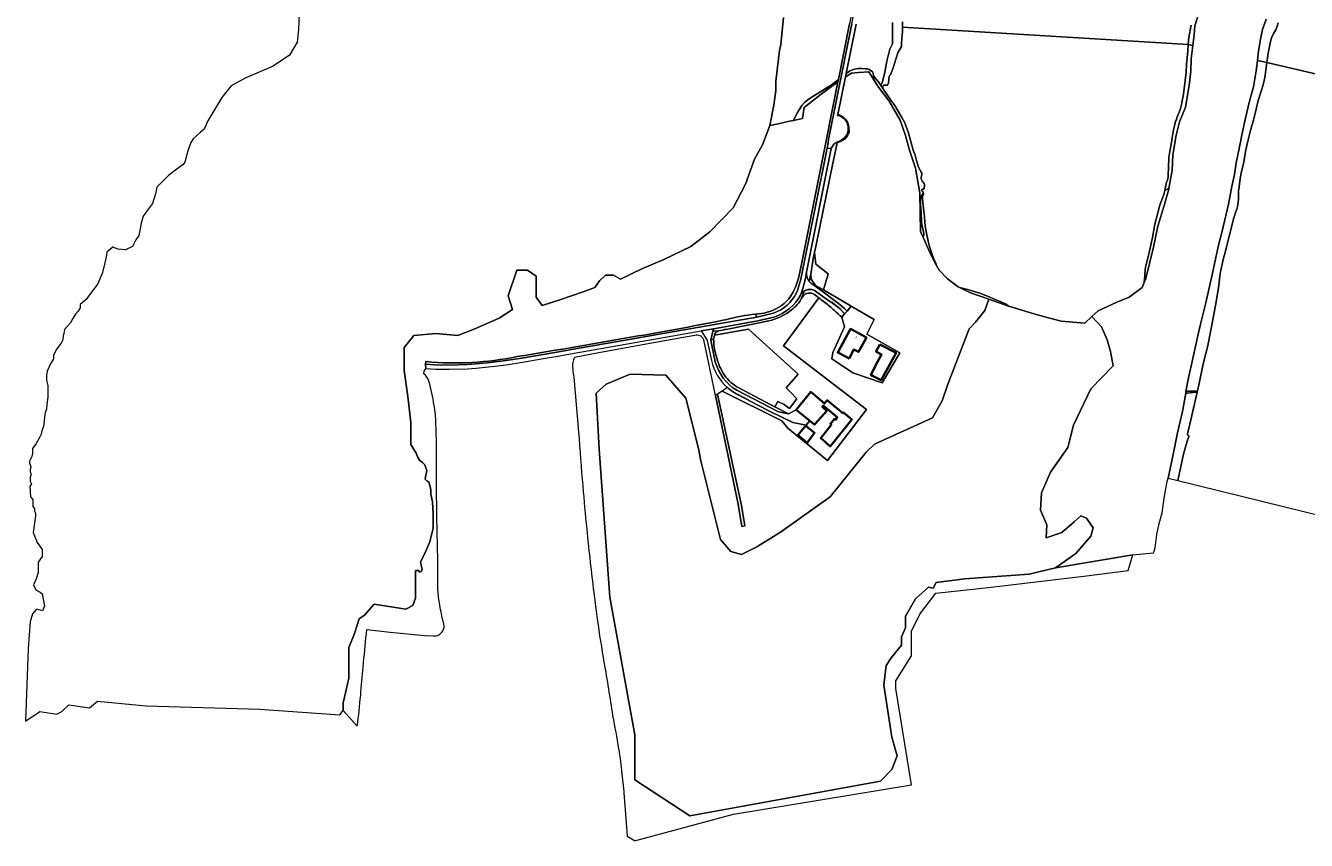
# Model space of a CAD drawing. Extents: x 197309 to 200393, y 360256 to 364259.
# Tile 2 of 39: x 197309 to 198354, y 361595 to 362260. Entities that reach past the tile are written whole.
import ezdxf
from ezdxf.enums import TextEntityAlignment as Align

# ---------------------------------------------------------------- set-up
doc = ezdxf.new("R2010")
doc.units = 0
for name, color, linetype, lineweight in [('B-SB-GR-BOS_GEMENGD-GV', 252, 'Continuous', 13), ('B-SB-GR-BOS_LOOF-GV', 252, 'Continuous', 13), ('B-SB-GR-BOUWLAND-GV', 252, 'Continuous', 13), ('B-SB-GR-GRAS-GV', 252, 'Continuous', 13), ('B-SB-GR-GROENVOORZIENING-GV', 252, 'Continuous', 18), ('B-SB-GW-TALUD_KRUIN-G', 252, 'Continuous', 18), ('B-SB-IE-TERREINAFSCHEIDING_KUNSTMATIG_MUUR-GV', 252, 'Continuous', 18), ('B-SB-OG-BEBOUWING-G', 10, 'Continuous', 35), ('B-SB-OG-BEBOUWING_HUISNUMMER-T18', 10, 'Continuous', 18), ('B-SB-OG-TERREIN_ERF-GV', 252, 'Continuous', 18), ('B-SB-OG-TERREIN_ONBEGROEID-GV', 252, 'Continuous', 18), ('B-SB-OG-TOPOGRAFIE-T18', 252, 'Continuous', 18), ('B-SB-OG-WATER-GV', 252, 'Continuous', 18), ('B-SB-OG-WATER_SLOOT-GV', 252, 'Continuous', 18), ('B-SB-OG-WEG-GV', 252, 'Continuous', 18), ('B-SB-VH-ONVERHARD-GV', 252, 'Continuous', 18), ('B-SB-VH-VERHARDING_GESLOTEN-GV', 252, 'Continuous', 18), ('B-SB-VH-VERHARDING_HALFVERHARDING-GV', 252, 'Continuous', 18), ('B-SB-VH-VERHARDING_OPEN-GV', 252, 'Continuous', 18)]:
    doc.layers.add(name, color=color, linetype=linetype, lineweight=lineweight)
doc.styles.add('NLCS-ISO-M1000-T18', font='NLCS-ISO.ttf', dxfattribs={"height": 1.8})

msp = doc.modelspace()

# ---------------------------------------------------------------- linework, layer by layer
at = {"layer": 'B-SB-GR-BOS_GEMENGD-GV', "flags": 128}
msp.add_lwpolyline([(198265.673, 362269.096), (198262.762, 362259.571), (198262.365, 362252.295), (198261.264, 362243.698), (198259.861, 362232.748), (198259.587, 362222.794), (198258.132, 362210.887), (198255.089, 362193.293), (198250.327, 362181.519), (198247.548, 362170.538), (198244.903, 362154.399), (198244.241, 362141.566), (198241.616, 362127.26), (198241.485, 362126.545), (198237.701, 362113.034), (198232.567, 362096.279), (198229.16, 362079.257), (198222.81, 362053.725), (198221.474, 362050.321), (198219.876, 362046.247), (198209.292, 362038.31), (198199.238, 362034.341), (198183.892, 362027.197), (198178.921, 362022.59), (198186.803, 362014.1), (198191.168, 362003.649), (198194.079, 361994.124), (198196.195, 361982.482), (198177.996, 361963.666), (198163.786, 361933.89), (198159.123, 361915.668), (198145.136, 361895.669), (198137.809, 361878.781), (198136.921, 361864.559), (198142.027, 361852.782), (198141.583, 361842.116), (198154.239, 361846.338), (198164.273, 361855.199), (198169.861, 361860.037), (198174.555, 361858.259), (198179.884, 361850.387), (198178.108, 361843.53), (198165.674, 361829.308), (198149.054, 361817.626), (198212.144, 361828.259), (198229.201, 361829.839), (198229.362, 361830.367), (198229.932, 361832.23), (198230.422, 361833.832), (198231.716, 361844.86), (198233.563, 361853.794), (198236.122, 361862.609), (198237.666, 361874.565), (198240.186, 361887.941), (198241.01, 361890.803), (198245.202, 361910.039), (198248.614, 361927.697), (198252.829, 361945.03), (198255.333, 361960.077), (198255.573, 361961.517), (198257.73, 361972.581), (198261.137, 361988.498), (198263.68, 361999.595), (198264.9, 362005.798), (198267.276, 362016.492), (198271.721, 362033.795), (198277.193, 362058.076), (198280.033, 362070.75), (198282.466, 362081.956), (198284.843, 362091.036), (198290.271, 362114.212), (198292.887, 362128.547), (198295.241, 362138.485), (198296.39, 362147.951), (198300.245, 362166.297), (198301.196, 362170.652), (198304.203, 362184.314), (198307.24, 362198.231), (198308.783, 362203.162), (198310.585, 362209.934), (198312.66, 362222.95), (198313.749, 362231.163), (198313.788, 362231.456), (198314.512, 362237.197), (198315.403, 362244.036), (198316.416, 362248.859), (198317.933, 362256.633), (198320.859, 362265.162)], dxfattribs=at)
msp.add_lwpolyline([(197952.71, 362074.717), (197951.69, 362070.022), (197950.726, 362064.16), (197949.684, 362057.168), (197950.062, 362052.937), (197953.508, 362047.999), (197959.926, 362044.268), (197963.733, 362057.324), (197953.684, 362065.314)], close=True, dxfattribs=at)
at = {"layer": 'B-SB-GR-BOS_LOOF-GV', "flags": 128}
msp.add_lwpolyline([(197873.558, 361959.298), (197871.885, 361958.179), (197890.42, 361869.46), (197893.421, 361851.398), (197895.953, 361851.858), (197893.115, 361868.472)], close=True, dxfattribs=at)
at = {"layer": 'B-SB-GR-BOUWLAND-GV', "flags": 128}
for points in [[(197797.062, 361635.24), (197797.174, 361634.178), (197798.983, 361609.528), (197799.895, 361598.659), (197805.763, 361595.331), (197806.933, 361595.356), (197886.601, 361616.754), (198031.795, 361640.77), (198018.958, 361719.284), (198018.958, 361725.506), (198031.836, 361745.95), (198031.836, 361766.084), (198038.514, 361779.862), (198051.614, 361796.972), (198096.686, 361801.861), (198174.395, 361811.194), (198208.366, 361815.416), (198212.144, 361828.259), (198149.054, 361817.626), (198127.612, 361812.42), (198075.214, 361808.61), (198051.869, 361805.68), (198049.429, 361801.088), (198045.7, 361801.959), (198035.144, 361792.375), (198026.848, 361778.276), (198026.848, 361768.721), (198023.549, 361761.388), (198023.549, 361754.658), (198015.076, 361744.293), (198010.989, 361737.897), (198009.071, 361721.837), (198015.814, 361679.45), (198019.951, 361664.284), (198015.814, 361653.144), (198006.352, 361643.674), (197850.932, 361615.286), (197806.297, 361644.84), (197806.297, 361681.419), (197785.899, 361793.706), (197777.097, 361914.288), (197774.766, 361960.175), (197782.815, 361967.505), (197802.353, 361975.563), (197831.47, 361974.706), (197847.676, 361956.064), (197858.07, 361914.917), (197860.013, 361904.806), (197875.943, 361840.642), (197884.491, 361830.92), (197893.006, 361828.639), (197905.516, 361834.763), (197924.988, 361846.592), (197965.31, 361875.64), (197994.847, 361911.838), (198001.462, 361918.453), (198048.769, 361939.911), (198056.872, 361953.794), (198061.125, 361966.488), (198078.852, 362012.513), (198084.012, 362017.937), (198091.42, 362027.462), (198094.751, 362036.659), (198079.934, 362041.818), (198074.098, 362044.66), (198070.846, 362046.243), (198069.881, 362046.713), (198061.149, 362053.328), (198054.27, 362060.339), (198052.235, 362064.267), (198046.729, 362074.891), (198040.895, 362087.992), (198039.189, 362091.825), (198038.673, 362123.197), (198035.088, 362143.683), (198030.193, 362158.235), (198026.886, 362170.274), (198022.388, 362182.709), (198013.656, 362198.32), (198004.793, 362209.564), (198001.074, 362215.552), (197996.987, 362222.132), (197988.551, 362221.624), (197982.832, 362221.206), (197977.899, 362218.035), (197971.717, 362187.433), (197972.902, 362187.216), (197976.011, 362185.524), (197978.251, 362183.398), (197979.929, 362180.471), (197980.726, 362177.313), (197980.825, 362172.999), (197979.563, 362170.049), (197977.257, 362167.311), (197974.467, 362165.536), (197971.071, 362164.171), (197967.189, 362145.045), (197959.765, 362109.166), (197953.807, 362079.765), (197952.71, 362074.717), (197953.684, 362065.314), (197963.733, 362057.324), (197959.926, 362044.268), (197981.064, 362031.979), (197982.588, 362031.084), (198001.301, 362020.095), (197995.244, 362008.147), (198022.231, 361993.066), (198007.944, 361968.459), (197983.867, 361976.661), (197966.669, 361988.039), (197967.727, 361993.33), (197977.252, 362014.232), (197974.885, 362022.203)], [(197956.068, 362037.888), (197927.51, 361998.622), (197994.979, 361946.764), (197963.332, 361905.134), (197947.184, 361918.134), (197930.912, 361931.469), (197926.106, 361937.546), (197877.346, 361961.832), (197873.558, 361959.298), (197893.115, 361868.472), (197895.953, 361851.858), (197893.421, 361851.398), (197890.42, 361869.46), (197871.885, 361958.179), (197866.458, 361984.158), (197862.458, 362003.656)], [(197855.111, 362007.1), (197824.462, 362001.738), (197776.848, 361993.034), (197756.898, 361989.14)], [(197756.334, 361973.239), (197758.332, 361950.86), (197760.29, 361928.478)], [(197763.715, 361884.475), (197763.726, 361884.351)], [(197780.348, 361744.401), (197780.984, 361740.699)], [(197795.563, 361649.515), (197797.062, 361635.24)]]:
    msp.add_lwpolyline(points, dxfattribs=at)
at = {"layer": 'B-SB-GR-BOUWLAND-GV'}
for points in [[(197960.842, 362034.354, -0.0250529), (197956.068, 362037.888)], [(197968.851, 362027.565, 0.00659994), (197960.842, 362034.354)], [(197974.885, 362022.203, 0.00506156), (197968.851, 362027.565)], [(197862.458, 362003.656, 0.36656976), (197855.111, 362007.1)], [(197755.577, 361985.156, 0.05982836), (197755.487, 361979.305)], [(197756.898, 361989.14, 0.04964872), (197755.577, 361985.156)], [(197755.487, 361979.305, 0.02038592), (197756.334, 361973.239)], [(197760.29, 361928.478, 0.00347192), (197763.715, 361884.475)], [(197763.726, 361884.351, 0.00321879), (197766.894, 361849.42)], [(197766.894, 361849.42, 0.00109042), (197768.059, 361837.705)], [(197768.059, 361837.705, 0.00450854), (197773.808, 361788.581)], [(197773.808, 361788.581, 0.00199805), (197774.899, 361780.215)], [(197774.899, 361780.215, 0.0086237), (197780.348, 361744.401)], [(197780.984, 361740.699, -0.00555972), (197788.077, 361697.151)], [(197788.077, 361697.151, -0.00788659), (197792.801, 361670.022)], [(197792.801, 361670.022, -0.0264042), (197795.563, 361649.515)]]:
    msp.add_lwpolyline(points, format="xyb", dxfattribs=at)
at = {"layer": 'B-SB-GR-GRAS-GV', "flags": 128}
for points in [[(197941.768, 362063.965), (197961.913, 362164.554), (197971.772, 362213.957), (197962.149, 362207.033), (197959.417, 362205.066), (197944.305, 362193.066), (197942.748, 362184.032), (197935.485, 362182.485), (197932.397, 362181.827), (197923.009, 362179.778), (197916.153, 362178.282), (197910.369, 362162.498), (197903.631, 362150.94), (197896.31, 362130.552), (197886.389, 362111.296), (197867.346, 362091.689), (197851.749, 362079.583), (197829.787, 362069.071), (197811.963, 362061.426), (197794.469, 362053.052), (197788.728, 362056.329), (197782.117, 362056.329), (197777.285, 362051.819), (197773.523, 362046.382), (197763.901, 362042.631), (197745.122, 362036.26), (197730.481, 362031.481), (197725.589, 362038.462), (197725.589, 362055.51), (197718.594, 362060.381), (197710.07, 362060.381), (197702.79, 362039.445), (197706.527, 362028.298), (197695.547, 362021.287), (197675.735, 362012.687), (197661.909, 362006.992), (197643.877, 362008.676), (197625.885, 362007.089), (197617.985, 361997.436), (197617.985, 361978.641), (197621.188, 361957.414), (197623.535, 361936.076), (197623.535, 361918.277), (197627.917, 361911.178), (197629.238, 361907.661), (197630.746, 361905.042), (197632.968, 361903.533), (197634.953, 361901.708), (197635.826, 361899.168), (197636.62, 361896.945), (197636.143, 361894.326), (197635.35, 361891.786), (197635.112, 361890.04), (197636.461, 361888.452), (197638.128, 361887.42), (197638.683, 361885.753), (197639.795, 361881.15), (197639.874, 361877.737), (197641.144, 361871.545), (197641.675, 361861.352), (197641.675, 361849.884), (197639.136, 361838.7), (197634.264, 361828.319), (197631.49, 361822.579), (197632.78, 361816.336), (197632.093, 361814.879), (197630.678, 361814.11), (197629.711, 361815.398), (197627.206, 361815.398), (197627.206, 361792.906), (197625.113, 361786.899), (197619.536, 361783.838), (197593.648, 361787.991), (197585.827, 361779.072), (197581.462, 361775.977), (197577.642, 361764.145), (197573.028, 361752.6), (197573.028, 361727.733), (197570.164, 361715.634), (197568.256, 361707.51), (197568.256, 361701.139), (197579.844, 361688.464)], [(197938.365, 361955.602), (197933.682, 361960.364), (197929.647, 361964.465), (197939.352, 361975.693), (197898.912, 362012.173), (197871.113, 362007.498)], [(197634.032, 361975.99), (197634.423, 361978.082), (197635.882, 361980.211), (197635.495, 361983.821), (197635.867, 361985.809)], [(197890.986, 361964.355), (197917.034, 361950.473), (197920.351, 361948.836), (197922.871, 361953.243), (197927.831, 361950.732), (197932.292, 361947.505), (197938.365, 361955.602)], [(197645.438, 361824.011), (197645.174, 361835.401), (197644.972, 361846.789)], [(197650.505, 361771.622), (197648.864, 361778.411)], [(197587.635, 361767.406), (197606.539, 361765.102), (197634.777, 361762.34), (197641.722, 361762.093)], [(197584.668, 361736.714), (197584.997, 361740.427)]]:
    msp.add_lwpolyline(points, dxfattribs=at)
at = {"layer": 'B-SB-GR-GRAS-GV'}
for points in [[(197936.042, 362044.248, 0.06573863), (197941.768, 362063.965)], [(197934.286, 362040.811, 0.03255037), (197936.042, 362044.248)], [(197925.224, 362031.28, 0.11193268), (197934.286, 362040.811)], [(197881.22, 362020.146, -0.0391839), (197904.565, 362024.51)], [(197904.565, 362024.51, 0.11873426), (197922.765, 362029.762)], [(197922.765, 362029.762, 0.01786396), (197925.224, 362031.28)], [(197808.942, 362006.746, 0.00739062), (197881.22, 362020.146)], [(197710.319, 361989.88, 0.00254492), (197808.942, 362006.746)], [(197871.113, 362007.498, 0.10736685), (197870.456, 362002.79)], [(197870.456, 362002.79, 0.0851851), (197872.828, 361989.749)], [(197635.867, 361985.809, 0.07240557), (197710.319, 361989.88)], [(197872.828, 361989.749, 0.0944746), (197879.245, 361974.768)], [(197638.285, 361969.876, 0.14737628), (197634.032, 361975.99)], [(197879.245, 361974.768, 0.10877193), (197890.986, 361964.355)], [(197642.55, 361950.088, 0.02208213), (197638.285, 361969.876)], [(197643.991, 361935.423, 0.04053653), (197642.55, 361950.088)], [(197644.37, 361899.978, 0.01069351), (197643.991, 361935.423)], [(197644.466, 361884.215, -0.00114071), (197644.37, 361899.978)], [(197644.972, 361846.789, -0.00262019), (197644.466, 361884.215)], [(197645.485, 361803.752, 0.0113039), (197645.438, 361824.011)], [(197646.313, 361792.269, -0.02419068), (197645.485, 361803.752)], [(197648.864, 361778.411, -0.020332), (197646.313, 361792.269)], [(197584.997, 361740.427, -0.00398315), (197587.635, 361767.406)], [(197641.722, 361762.093, 0.29056997), (197649.546, 361766.267)], [(197649.546, 361766.267, 0.20572636), (197650.505, 361771.622)], [(197582.637, 361713.804, -0.00368892), (197584.668, 361736.714)], [(197579.844, 361688.464, 0.00881502), (197582.637, 361713.804)]]:
    msp.add_lwpolyline(points, format="xyb", dxfattribs=at)
at = {"layer": 'B-SB-GR-GROENVOORZIENING-GV', "flags": 128}
for points in [[(197927.331, 362266.349), (197925.33, 362244.505), (197924.138, 362239.575), (197921.214, 362214.622), (197921.214, 362207.075), (197919.368, 362195.061), (197916.153, 362178.282), (197923.009, 362179.778), (197932.397, 362181.827), (197935.485, 362182.485), (197936.01, 362183.88), (197938.756, 362189.016), (197942.321, 362194.625), (197944.467, 362197.102), (197947.101, 362199.304), (197950.052, 362201.215), (197958.493, 362206.329), (197963.112, 362209.277), (197966.301, 362211.312), (197972.165, 362215.927), (197981.228, 362261.345)], [(197986.583, 362261.02), (197978.441, 362220.714), (197981.272, 362222.793), (197982.938, 362223.623), (197985.167, 362224.273), (197988.074, 362224.769), (197991.548, 362224.864), (197994.314, 362224.734), (197995.798, 362224.509), (197997.223, 362224.024), (197998.827, 362223.115), (197999.938, 362222.207), (198000.584, 362221.185), (198000.617, 362220.355), (198000.637, 362219.474), (198000.757, 362218.789), (198005.259, 362213.227), (198006.795, 362210.929), (198008.196, 362213.967), (198010.106, 362221.914), (198011.714, 362230.765), (198014.061, 362240.708), (198016.359, 362244.904), (198016.359, 362262.525)]]:
    msp.add_lwpolyline(points, dxfattribs=at)
at = {"layer": 'B-SB-GW-TALUD_KRUIN-G', "flags": 128}
for points in [[(198320.859, 362265.162), (198317.933, 362256.633), (198316.416, 362248.859), (198315.403, 362244.036), (198314.512, 362237.197), (198313.788, 362231.456)], [(198016.359, 362262.525), (198016.359, 362244.904), (198014.061, 362240.708), (198011.714, 362230.765), (198010.106, 362221.914), (198008.196, 362213.967), (198006.795, 362210.929)], [(198313.788, 362231.456), (198313.749, 362231.163), (198312.66, 362222.95), (198310.585, 362209.934), (198308.783, 362203.162), (198307.24, 362198.231), (198304.203, 362184.314), (198301.196, 362170.652), (198300.245, 362166.297), (198296.39, 362147.951), (198295.241, 362138.485), (198292.887, 362128.547), (198290.271, 362114.212), (198284.843, 362091.036), (198282.466, 362081.956), (198280.033, 362070.75), (198277.193, 362058.076), (198271.721, 362033.795), (198267.276, 362016.492), (198264.9, 362005.798), (198263.68, 361999.595), (198261.137, 361988.498), (198257.73, 361972.581), (198255.573, 361961.517)], [(197935.485, 362182.485), (197942.748, 362184.032), (197944.305, 362193.066), (197959.417, 362205.066), (197962.149, 362207.033)], [(198221.474, 362050.321), (198222.81, 362053.725), (198229.16, 362079.257), (198232.567, 362096.279), (198237.701, 362113.034), (198241.485, 362126.545), (198241.616, 362127.26)], [(198255.333, 361960.077), (198252.829, 361945.03), (198248.614, 361927.697), (198245.202, 361910.039), (198241.01, 361890.803)], [(198255.573, 361961.517), (198255.333, 361960.077)]]:
    msp.add_lwpolyline(points, dxfattribs=at)
at = {"layer": 'B-SB-IE-TERREINAFSCHEIDING_KUNSTMATIG_MUUR-GV', "flags": 128}
msp.add_lwpolyline([(197949.021, 361937.352), (197948.629, 361937.669), (197947.969, 361936.589), (197948.396, 361936.328)], close=True, dxfattribs=at)
at = {"layer": 'B-SB-OG-BEBOUWING-G', "flags": 128}
for points in [[(197995.184, 362005.591), (197982.008, 362012.534), (197971.616, 361993.158), (197978.42, 361989.62), (197980.915, 361988.4), (197984.808, 361995.786), (197988.602, 361993.77), (197992.071, 362000)], [(198006.054, 361999.829), (198003.009, 361994.268), (198002.981, 361994.012), (198003.135, 361993.806), (198007.309, 361991.604), (198004.115, 361985.687), (197998.582, 361975.068), (198000, 361974.331), (198007.039, 361970.671), (198019.123, 361993)], [(197948.629, 361937.669), (197949.021, 361937.352), (197952.534, 361934.432), (197953.072, 361935.01), (197962.704, 361945.622), (197958.975, 361948.921), (197959.829, 361949.975), (197971.277, 361940.395), (197969.648, 361938.434), (197968.976, 361939.103), (197965.635, 361935.18), (197966.499, 361934.417), (197957.805, 361923.471), (197961.506, 361920.109), (197962.363, 361919.331), (197965.379, 361916.591), (197983.233, 361938.59), (197976.352, 361944.348), (197975.781, 361943.677), (197962.998, 361954.298), (197960.844, 361951.556), (197953.444, 361957.994), (197949.557, 361961.139), (197937.643, 361946.411)], [(197945.775, 361933.969), (197939.125, 361925.897), (197942.984, 361922.718), (197946.736, 361919.688), (197952.741, 361927.615), (197945.806, 361933.231), (197946.153, 361933.67)]]:
    msp.add_lwpolyline(points, close=True, dxfattribs=at)
at = {"layer": 'B-SB-OG-TERREIN_ERF-GV', "flags": 128}
for points in [[(198016.359, 362262.525), (198016.359, 362244.904), (198014.061, 362240.708), (198011.714, 362230.765), (198010.106, 362221.914), (198008.196, 362213.967), (198006.795, 362210.929), (198008.021, 362209.096), (198008.943, 362211.403), (198012.059, 362211.403), (198013.013, 362213.163), (198013.616, 362218.645), (198014.621, 362219.802), (198016.548, 362224.525), (198020.593, 362237.551), (198023.583, 362242.744), (198023.583, 362245.913), (198024.524, 362255.002), (198024.524, 362258.719), (198024.524, 362263.011)], [(197881.668, 361964.724), (197877.346, 361961.832), (197926.106, 361937.546), (197930.912, 361931.469), (197947.184, 361918.134), (197963.332, 361905.134), (197994.979, 361946.764), (197927.51, 361998.622), (197956.068, 362037.888)], [(197871.113, 362007.498), (197898.912, 362012.173), (197939.352, 361975.693), (197929.647, 361964.465), (197933.682, 361960.364), (197938.365, 361955.602), (197932.292, 361947.505), (197927.831, 361950.732), (197922.871, 361953.243), (197920.351, 361948.836), (197931.439, 361943.365), (197937.643, 361946.411), (197949.557, 361961.139), (197953.444, 361957.994), (197960.844, 361951.556), (197962.998, 361954.298), (197975.781, 361943.677), (197976.352, 361944.348), (197983.233, 361938.59), (197965.379, 361916.591), (197962.363, 361919.331), (197961.506, 361920.109), (197957.805, 361923.471), (197966.499, 361934.417), (197965.635, 361935.18), (197968.976, 361939.103), (197969.648, 361938.434), (197971.277, 361940.395), (197959.829, 361949.975), (197958.975, 361948.921), (197962.704, 361945.622), (197953.072, 361935.01), (197952.534, 361934.432), (197949.021, 361937.352), (197948.396, 361936.328), (197947.969, 361936.589), (197945.775, 361933.969)], [(197915.55, 362019.182), (197898.19, 362015.642), (197898.163, 362015.637), (197880.766, 362012.127)], [(197945.775, 361933.969), (197935.106, 361936.099), (197927.699, 361939.645), (197913.694, 361946.479), (197889.917, 361959.053)]]:
    msp.add_lwpolyline(points, dxfattribs=at)
for points in [[(197962.149, 362207.033), (197963.112, 362209.277), (197958.493, 362206.329), (197950.052, 362201.215), (197947.101, 362199.304), (197944.467, 362197.102), (197942.321, 362194.625), (197938.756, 362189.016), (197936.01, 362183.88), (197935.485, 362182.485), (197942.748, 362184.032), (197944.305, 362193.066), (197959.417, 362205.066)], [(197979.215, 362026.953), (197977.198, 362024.809), (197974.885, 362022.203), (197977.252, 362014.232), (197967.727, 361993.33), (197966.669, 361988.039), (197983.867, 361976.661), (198007.944, 361968.459), (198022.231, 361993.066), (197995.244, 362008.147), (198001.301, 362020.095), (197982.588, 362031.084)], [(197982.008, 362012.534), (197995.184, 362005.591), (197992.071, 362000), (197988.602, 361993.77), (197984.808, 361995.786), (197980.915, 361988.4), (197978.42, 361989.62), (197971.616, 361993.158)], [(198003.009, 361994.268), (198006.054, 361999.829), (198019.123, 361993), (198007.039, 361970.671), (198000, 361974.331), (197998.582, 361975.068), (198004.115, 361985.687), (198007.309, 361991.604), (198003.135, 361993.806), (198002.981, 361994.012)], [(197945.775, 361933.969), (197946.153, 361933.67), (197945.806, 361933.231), (197952.741, 361927.615), (197946.736, 361919.688), (197942.984, 361922.718), (197939.125, 361925.897)]]:
    msp.add_lwpolyline(points, close=True, dxfattribs=at)
at = {"layer": 'B-SB-OG-TERREIN_ERF-GV'}
for points in [[(197941.919, 362036.938, -0.05198231), (197937.326, 362031.037)], [(197945.196, 362041.007, 0.11380151), (197941.919, 362036.938)], [(197950.239, 362041.55, 0.19028598), (197945.196, 362041.007)], [(197954.87, 362038.898, 0.14154486), (197950.239, 362041.55)], [(197956.068, 362037.888, -0.00652468), (197954.87, 362038.898)], [(197932.285, 362026.679, -0.10597216), (197915.55, 362019.182)], [(197937.326, 362031.037, -0.04629221), (197932.285, 362026.679)], [(197871.926, 362009.23, 0.04259087), (197871.113, 362007.498)], [(197874.51, 362010.85, 0.16008779), (197871.926, 362009.23)], [(197880.766, 362012.127, 0.03105093), (197874.51, 362010.85)], [(197889.917, 361959.053, -0.05998509), (197881.668, 361964.724)]]:
    msp.add_lwpolyline(points, format="xyb", dxfattribs=at)
at = {"layer": 'B-SB-OG-TERREIN_ONBEGROEID-GV', "flags": 128}
for points in [[(198238.252, 362125.515), (198237.413, 362122.032), (198236.273, 362118.672), (198234.35, 362113.296), (198232.68, 362107.096), (198230.265, 362097.831), (198228.159, 362087.016), (198225.39, 362073.501), (198223.179, 362064.902), (198222.565, 362062.903), (198222.216, 362060.625), (198221.873, 362055.935), (198221.474, 362050.321), (198222.81, 362053.725), (198229.16, 362079.257), (198232.567, 362096.279), (198237.701, 362113.034), (198241.485, 362126.545), (198241.616, 362127.26), (198241.421, 362127.146)], [(198041.386, 362123.708), (198040.821, 362122.241), (198039.692, 362120.705), (198039.322, 362119.558), (198039.127, 362117.699), (198039.14, 362113.78), (198039.762, 362107.598), (198040.035, 362099.368), (198040.769, 362095.175), (198041.809, 362090.353), (198041.711, 362088.921), (198040.895, 362087.992), (198046.729, 362074.891), (198052.235, 362064.267), (198051.881, 362065.17), (198050.682, 362067.632), (198049.558, 362070.187), (198048.725, 362073.06), (198046.546, 362079.689), (198045.352, 362084.123), (198043.623, 362092.02), (198042.835, 362096.308), (198042.642, 362100.078), (198042.27, 362103.779), (198041.6, 362110.781), (198040.648, 362118.722), (198040.68, 362120.085), (198040.903, 362121.076), (198041.411, 362122.113), (198041.442, 362122.983)], [(198094.751, 362036.659), (198110.81, 362031.109), (198108.877, 362032.552), (198105.999, 362034.132), (198099.963, 362036.532), (198093.638, 362039.108), (198087.549, 362041.52), (198075.544, 362045.155), (198070.846, 362046.243), (198074.098, 362044.66), (198079.934, 362041.818)]]:
    msp.add_lwpolyline(points, close=True, dxfattribs=at)
at = {"layer": 'B-SB-OG-WATER-GV', "flags": 128}
for points in [[(197532.747, 362276.4), (197532.035, 362256.428), (197530.728, 362246.442), (197524.49, 362235.819), (197511.291, 362226.77), (197488.53, 362216.992), (197476.89, 362210.647), (197469.511, 362201.181), (197458.098, 362182.217), (197454.876, 362175.352), (197452.07, 362172.856), (197445.938, 362167.551), (197444.171, 362164.638), (197441.699, 362157.864), (197439.274, 362148.412), (197437.839, 362146.607), (197433.874, 362143.614), (197425.856, 362137.551), (197419.799, 362131.31), (197416.532, 362128.1), (197415.285, 362122.572), (197412.928, 362114.686), (197408.808, 362109.342), (197405.27, 362104.435), (197403.545, 362098.637), (197402.651, 362092.654), (197401.673, 362088.576), (197399.177, 362085.206), (197396.5, 362079.601), (197390.923, 362076.867), (197384.747, 362077.52), (197380.505, 362079.151), (197375.72, 362075.007), (197375.041, 362071.067), (197373.717, 362065.395), (197372.058, 362058.533), (197368.432, 362049.275), (197360.654, 362039.159), (197358.694, 362036.425), (197353.99, 362032.502), (197353.99, 362029.82), (197352.339, 362026.914), (197350.069, 362024.462), (197347.891, 362021.084), (197345.991, 362017.542), (197343.397, 362014.472), (197341.206, 362012.074), (197340.641, 362008.875), (197340.073, 362006.94), (197339.666, 362003.476), (197338.272, 362000.799), (197334.779, 361996.275), (197332.124, 361991.214), (197332.124, 361988.191), (197331.343, 361986.663), (197329.996, 361984.489), (197327.007, 361978.124), (197326.314, 361974.444), (197326.314, 361970.699), (197327.483, 361966.42), (197327.483, 361956.906), (197326.631, 361950.79), (197326.476, 361947.086), (197325.232, 361944.237), (197324.806, 361940.413), (197324.476, 361937.211), (197323.894, 361932.824), (197322.775, 361929.297), (197321.999, 361926.716), (197320.472, 361923.362), (197317.997, 361919.043), (197315.044, 361915.035), (197315.044, 361910.926), (197314.403, 361908.53), (197312.633, 361904.666), (197312.633, 361902.912), (197313.75, 361900.327), (197313.011, 361897.611), (197313.238, 361895.89), (197314.053, 361894.357), (197313.011, 361891.228), (197313.011, 361888.214), (197314.231, 361886.134), (197312.942, 361884.096), (197313.506, 361875.518), (197315.42, 361873.433), (197315.42, 361867.773), (197316.593, 361866.055), (197316.593, 361863.975), (197317.502, 361862.103), (197317.502, 361860.023), (197315.483, 361846.411), (197318.869, 361838.299), (197322.818, 361832.622), (197322.818, 361826.961), (197319.626, 361822.286), (197319.626, 361813.953), (197318.037, 361808.758), (197315.936, 361803.747), (197317.622, 361799.812), (197321.363, 361797.732), (197322.922, 361796.379), (197324.689, 361786.29), (197323.14, 361782.619), (197318.245, 361784.001), (197314.919, 361780.153), (197313.152, 361773.599), (197311.418, 361751.755), (197309.417, 361692.655), (197321.058, 361700.422), (197334.881, 361698.238), (197339.064, 361700.422), (197344.702, 361705.883), (197361.617, 361703.335), (197368.165, 361708.796), (197407.633, 361704.973), (197500.414, 361702.231), (197565.709, 361697.863), (197568.256, 361701.139), (197568.256, 361707.51), (197570.164, 361715.634), (197573.028, 361727.733), (197573.028, 361752.6), (197577.642, 361764.145), (197581.462, 361775.977), (197585.827, 361779.072), (197593.648, 361787.991), (197619.536, 361783.838), (197625.113, 361786.899), (197627.206, 361792.906), (197627.206, 361815.398), (197629.711, 361815.398), (197630.678, 361814.11), (197632.093, 361814.879), (197632.78, 361816.336), (197631.49, 361822.579), (197634.264, 361828.319), (197639.136, 361838.7), (197641.675, 361849.884), (197641.675, 361861.352), (197641.144, 361871.545), (197639.874, 361877.737), (197639.795, 361881.15), (197638.683, 361885.753), (197638.128, 361887.42), (197636.461, 361888.452), (197635.112, 361890.04), (197635.35, 361891.786), (197636.143, 361894.326), (197636.62, 361896.945), (197635.826, 361899.168), (197634.953, 361901.708), (197632.968, 361903.533), (197630.746, 361905.042), (197629.238, 361907.661), (197627.917, 361911.178), (197623.535, 361918.277), (197623.535, 361936.076), (197621.188, 361957.414), (197617.985, 361978.641), (197617.985, 361997.436), (197625.885, 362007.089), (197643.877, 362008.676), (197661.909, 362006.992), (197675.735, 362012.687), (197695.547, 362021.287), (197706.527, 362028.298), (197702.79, 362039.445), (197710.07, 362060.381), (197718.594, 362060.381), (197725.589, 362055.51), (197725.589, 362038.462), (197730.481, 362031.481), (197745.122, 362036.26), (197763.901, 362042.631), (197773.523, 362046.382), (197777.285, 362051.819), (197782.117, 362056.329), (197788.728, 362056.329), (197794.469, 362053.052), (197811.963, 362061.426), (197829.787, 362069.071), (197851.749, 362079.583), (197867.346, 362091.689), (197886.389, 362111.296), (197896.31, 362130.552), (197903.631, 362150.94), (197910.369, 362162.498), (197916.153, 362178.282), (197919.368, 362195.061), (197921.214, 362207.075), (197921.214, 362214.622), (197924.138, 362239.575), (197925.33, 362244.505), (197927.331, 362266.349)], [(198024.524, 362263.011), (198024.524, 362258.719), (198257.411, 362244.596), (198257.997, 362250.416), (198259.812, 362260.2)], [(198330.731, 362262.054), (198329.968, 362259.421), (198328.88, 362256.448), (198327.278, 362253.758), (198325.683, 362250.736), (198324.46, 362246.803), (198323.55, 362242.8), (198322.633, 362237.312), (198321.394, 362229.682), (198460.942, 362197.098)], [(198460.942, 362197.098), (198321.394, 362229.682), (198320.651, 362223.421), (198319.813, 362217.592), (198318.427, 362211.492), (198316.712, 362205.632), (198314.753, 362199.662), (198314.082, 362197.677), (198312.812, 362191.605), (198310.839, 362183.885), (198308.548, 362175.414), (198306.238, 362166.617), (198305.048, 362162.063), (198304.113, 362157.177), (198302.362, 362147.214), (198300.802, 362140.77), (198299.73, 362135.037), (198298.888, 362128.377), (198298.49, 362124.904), (198298.338, 362118.143), (198297.903, 362114.022), (198297.227, 362110.776), (198296.508, 362108.801), (198295.579, 362106.379), (198294.327, 362102.277), (198292.243, 362093.266), (198289.717, 362083.751), (198287.581, 362074.751), (198286.066, 362070.215), (198284.962, 362065.312), (198283.52, 362057.691), (198282.043, 362046.022), (198279.527, 362031.682), (198276.093, 362012.782), (198273.076, 361997.678), (198271.539, 361991.339), (198269.494, 361983.962), (198266.249, 361968.088), (198264.848, 361962.044), (198264.601, 361960.978), (198262.398, 361951.474), (198258.663, 361934.888), (198256.945, 361927.986), (198256.745, 361927.099), (198256.854, 361926.362), (198257.2, 361925.956), (198257.663, 361925.577), (198257.801, 361925.217), (198257.812, 361924.777), (198257.612, 361923.89), (198256.589, 361921.051), (198254.845, 361915.252), (198253.601, 361910.216), (198250.541, 361896.382), (198248.978, 361888.848), (198386.942, 361854.986)]]:
    msp.add_lwpolyline(points, dxfattribs=at)
for points in [[(198178.921, 362022.59), (198183.892, 362027.197), (198199.238, 362034.341), (198209.292, 362038.31), (198219.876, 362046.247), (198221.474, 362050.321), (198221.873, 362055.935), (198222.216, 362060.625), (198222.565, 362062.903), (198223.179, 362064.902), (198225.39, 362073.501), (198228.159, 362087.016), (198230.265, 362097.831), (198232.68, 362107.096), (198234.35, 362113.296), (198236.273, 362118.672), (198237.413, 362122.032), (198238.252, 362125.515), (198239.357, 362130.91), (198239.779, 362132.295), (198240.421, 362133.685), (198240.795, 362134.861), (198241.13, 362136.594), (198241.411, 362145.628), (198241.605, 362150.626), (198241.696, 362152.249), (198242.695, 362158.874), (198243.847, 362164.478), (198244.328, 362168.316), (198245.407, 362174.813), (198246.417, 362179.299), (198247.068, 362181.947), (198247.715, 362183.116), (198248.2, 362184.541), (198250.548, 362190.589), (198251.66, 362194.065), (198252.502, 362198.533), (198253.422, 362204.08), (198254.856, 362215.151), (198255.575, 362221.815), (198256.043, 362228.405), (198257.097, 362239.077), (198257.411, 362244.596), (198024.524, 362258.719), (198024.524, 362255.002), (198023.583, 362245.913), (198023.583, 362242.744), (198020.593, 362237.551), (198016.548, 362224.525), (198014.621, 362219.802), (198013.616, 362218.645), (198013.013, 362213.163), (198012.059, 362211.403), (198008.943, 362211.403), (198008.021, 362209.096), (198009.4, 362207.033), (198014.956, 362199.096), (198018.273, 362194.842), (198020.951, 362190.183), (198024.004, 362185.002), (198025.948, 362181.221), (198027.739, 362176.762), (198028.912, 362173.21), (198031.117, 362165.479), (198033.075, 362158.352), (198034.64, 362154.109), (198035.869, 362149.831), (198037.3, 362145.234), (198038.355, 362142.859), (198039.699, 362140.31), (198040.044, 362139.41), (198040.233, 362138.545), (198039.658, 362135.989), (198039.736, 362134.876), (198040.046, 362133.819), (198040.733, 362132.733), (198042.028, 362131.181), (198042.252, 362130.473), (198042.335, 362129.139), (198042.081, 362127.278), (198041.975, 362126.809), (198041.655, 362126.607), (198040.658, 362126.557), (198040.095, 362126.246), (198039.861, 362125.695), (198040.12, 362125.144), (198040.913, 362124.527), (198041.386, 362123.708), (198041.442, 362122.983), (198041.411, 362122.113), (198040.903, 362121.076), (198040.68, 362120.085), (198040.648, 362118.722), (198041.6, 362110.781), (198042.27, 362103.779), (198042.642, 362100.078), (198042.835, 362096.308), (198043.623, 362092.02), (198045.352, 362084.123), (198046.546, 362079.689), (198048.725, 362073.06), (198049.558, 362070.187), (198050.682, 362067.632), (198051.881, 362065.17), (198052.235, 362064.267), (198054.27, 362060.339), (198061.149, 362053.328), (198069.881, 362046.713), (198070.846, 362046.243), (198075.544, 362045.155), (198087.549, 362041.52), (198093.638, 362039.108), (198099.963, 362036.532), (198105.999, 362034.132), (198108.877, 362032.552), (198110.81, 362031.109), (198112.743, 362030.441), (198135.365, 362023.827), (198153.754, 362018.932), (198173.044, 362017.143)], [(198110.81, 362031.109), (198094.751, 362036.659), (198091.42, 362027.462), (198084.012, 362017.937), (198078.852, 362012.513), (198061.125, 361966.488), (198056.872, 361953.794), (198048.769, 361939.911), (198001.462, 361918.453), (197994.847, 361911.838), (197965.31, 361875.64), (197924.988, 361846.592), (197905.516, 361834.763), (197893.006, 361828.639), (197884.491, 361830.92), (197875.943, 361840.642), (197860.013, 361904.806), (197858.07, 361914.917), (197847.676, 361956.064), (197831.47, 361974.706), (197802.353, 361975.563), (197782.815, 361967.505), (197774.766, 361960.175), (197777.097, 361914.288), (197785.899, 361793.706), (197806.297, 361681.419), (197806.297, 361644.84), (197850.932, 361615.286), (198006.352, 361643.674), (198015.814, 361653.144), (198019.951, 361664.284), (198015.814, 361679.45), (198009.071, 361721.837), (198010.989, 361737.897), (198015.076, 361744.293), (198023.549, 361754.658), (198023.549, 361761.388), (198026.848, 361768.721), (198026.848, 361778.276), (198035.144, 361792.375), (198045.7, 361801.959), (198049.429, 361801.088), (198051.869, 361805.68), (198075.214, 361808.61), (198127.612, 361812.42), (198149.054, 361817.626), (198165.674, 361829.308), (198178.108, 361843.53), (198179.884, 361850.387), (198174.555, 361858.259), (198169.861, 361860.037), (198164.273, 361855.199), (198154.239, 361846.338), (198141.583, 361842.116), (198142.027, 361852.782), (198136.921, 361864.559), (198137.809, 361878.781), (198145.136, 361895.669), (198159.123, 361915.668), (198163.786, 361933.89), (198177.996, 361963.666), (198196.195, 361982.482), (198194.079, 361994.124), (198191.168, 362003.649), (198186.803, 362014.1), (198178.921, 362022.59), (198173.044, 362017.143), (198153.754, 362018.932), (198135.365, 362023.827), (198112.743, 362030.441)]]:
    msp.add_lwpolyline(points, close=True, dxfattribs=at)
at = {"layer": 'B-SB-OG-WATER_SLOOT-GV', "flags": 128}
msp.add_lwpolyline([(198259.812, 362260.2), (198257.997, 362250.416), (198257.411, 362244.596), (198261.264, 362243.698), (198262.365, 362252.295), (198262.762, 362259.571), (198265.673, 362269.096)], dxfattribs=at)
for points in [[(198261.264, 362243.698), (198257.411, 362244.596), (198257.097, 362239.077), (198256.043, 362228.405), (198255.575, 362221.815), (198254.856, 362215.151), (198253.422, 362204.08), (198252.502, 362198.533), (198251.66, 362194.065), (198250.548, 362190.589), (198248.2, 362184.541), (198247.715, 362183.116), (198247.068, 362181.947), (198246.417, 362179.299), (198245.407, 362174.813), (198244.328, 362168.316), (198243.847, 362164.478), (198242.695, 362158.874), (198241.696, 362152.249), (198241.605, 362150.626), (198241.411, 362145.628), (198241.13, 362136.594), (198240.795, 362134.861), (198240.421, 362133.685), (198239.779, 362132.295), (198239.357, 362130.91), (198238.252, 362125.515), (198241.421, 362127.146), (198241.616, 362127.26), (198244.241, 362141.566), (198244.903, 362154.399), (198247.548, 362170.538), (198250.327, 362181.519), (198255.089, 362193.293), (198258.132, 362210.887), (198259.587, 362222.794), (198259.861, 362232.748)], [(198001.074, 362215.552), (198000.658, 362217.993), (198000.637, 362219.474), (198000.617, 362220.355), (198000.584, 362221.185), (197999.938, 362222.207), (197998.827, 362223.115), (197997.223, 362224.024), (197995.798, 362224.509), (197994.314, 362224.734), (197991.548, 362224.864), (197988.074, 362224.769), (197985.167, 362224.273), (197982.938, 362223.623), (197981.272, 362222.793), (197978.441, 362220.714), (197977.899, 362218.035), (197982.832, 362221.206), (197988.551, 362221.624), (197996.987, 362222.132)], [(197963.112, 362209.277), (197962.149, 362207.033), (197971.772, 362213.957), (197972.165, 362215.927), (197966.301, 362211.312)], [(198040.895, 362087.992), (198041.711, 362088.921), (198041.809, 362090.353), (198040.769, 362095.175), (198040.035, 362099.368), (198039.762, 362107.598), (198039.14, 362113.78), (198039.127, 362117.699), (198039.322, 362119.558), (198039.692, 362120.705), (198040.821, 362122.241), (198041.386, 362123.708), (198040.913, 362124.527), (198040.12, 362125.144), (198039.861, 362125.695), (198040.095, 362126.246), (198040.658, 362126.557), (198041.655, 362126.607), (198041.975, 362126.809), (198042.081, 362127.278), (198042.335, 362129.139), (198042.252, 362130.473), (198042.028, 362131.181), (198040.733, 362132.733), (198040.046, 362133.819), (198039.736, 362134.876), (198039.658, 362135.989), (198040.233, 362138.545), (198040.044, 362139.41), (198039.699, 362140.31), (198038.355, 362142.859), (198037.3, 362145.234), (198035.869, 362149.831), (198034.64, 362154.109), (198033.075, 362158.352), (198031.117, 362165.479), (198028.912, 362173.21), (198027.739, 362176.762), (198025.948, 362181.221), (198024.004, 362185.002), (198020.951, 362190.183), (198018.273, 362194.842), (198014.956, 362199.096), (198009.4, 362207.033), (198008.021, 362209.096), (198006.795, 362210.929), (198005.259, 362213.227), (198000.757, 362218.789), (198000.637, 362219.474), (198000.658, 362217.993), (198001.074, 362215.552), (198004.793, 362209.564), (198013.656, 362198.32), (198022.388, 362182.709), (198026.886, 362170.274), (198030.193, 362158.235), (198035.088, 362143.683), (198038.673, 362123.197), (198039.189, 362091.825)]]:
    msp.add_lwpolyline(points, close=True, dxfattribs=at)
at = {"layer": 'B-SB-OG-WEG-GV', "flags": 128}
for points in [[(197939.318, 362045.595), (197941.453, 362053.16), (197962.939, 362160.021), (197963.83, 362164.226), (197964.175, 362167.215), (197964.751, 362169.715), (197983.23, 362261.224), (198007.477, 362381.3), (198013.692, 362412.151), (198014.934, 362419.467)], [(198014.042, 362429.393), (198012.535, 362419.315), (198004.787, 362379.406), (197992.661, 362318.64), (197988.383, 362297.201), (197981.228, 362261.345), (197972.165, 362215.927), (197971.772, 362213.957), (197961.913, 362164.554), (197941.768, 362063.965)], [(197971.071, 362164.171), (197971.219, 362164.925), (197970.28, 362164.483), (197969.916, 362164.246), (197969.214, 362163.79), (197968.445, 362163.149), (197966.326, 362159.508), (197946.231, 362058.847)], [(197948.332, 362051.256), (197949.684, 362057.168), (197950.726, 362064.16), (197951.69, 362070.022), (197952.71, 362074.717), (197953.807, 362079.765), (197959.765, 362109.166), (197967.189, 362145.045), (197971.071, 362164.171)], [(197968.874, 362035.776), (197973.191, 362032.393), (197977.297, 362028.757), (197979.215, 362026.953), (197982.588, 362031.084), (197981.064, 362031.979), (197959.926, 362044.268), (197953.508, 362047.999), (197950.062, 362052.937), (197949.684, 362057.168), (197948.332, 362051.256)], [(197941.919, 362036.938), (197944.248, 362042.885), (197944.526, 362043.588), (197944.153, 362043.382), (197943.418, 362042.859), (197942.796, 362042.299), (197942.241, 362041.672), (197941.811, 362041.069), (197941.437, 362040.43)], [(197966.347, 362034.32), (197962.547, 362036.712), (197953.458, 362043.256), (197952.782, 362043.695), (197952.066, 362044.067), (197951.314, 362044.36), (197950.533, 362044.561), (197949.56, 362044.692), (197948.578, 362044.707), (197948.119, 362044.664), (197947.6, 362044.616), (197946.637, 362044.427), (197945.774, 362044.165), (197944.942, 362043.818), (197944.526, 362043.588), (197944.248, 362042.885), (197941.919, 362036.938)], [(197950.265, 362049.408), (197958.838, 362043.164), (197968.874, 362035.776)], [(197635.867, 361985.809), (197635.495, 361983.821), (197642.778, 361983.317), (197655.037, 361983.05), (197669.329, 361983.415), (197676.441, 361984.022), (197688.366, 361985.227), (197701.016, 361986.816), (197713.956, 361988.738), (197748.784, 361994.63), (197754.657, 361995.623), (197796.854, 362003.01), (197833.857, 362009.59), (197905.535, 362022.059), (197904.565, 362024.51)], [(197904.565, 362024.51), (197905.535, 362022.059), (197919.308, 362025.363)], [(197974.885, 362022.203), (197977.198, 362024.809), (197976.929, 362025.212), (197976.614, 362025.58)], [(197919.428, 362022.01), (197906.51, 362018.98), (197870.337, 362012.629), (197869.893, 362010.789), (197874.51, 362010.85)], [(197880.766, 362012.127), (197898.163, 362015.637), (197898.19, 362015.642), (197915.55, 362019.182)], [(197874.51, 362010.85), (197869.893, 362010.789), (197868.081, 362003.277), (197871.721, 361985.729)], [(197889.252, 361962.401), (197923.216, 361944.739), (197931.439, 361943.365), (197920.351, 361948.836), (197917.034, 361950.473), (197890.986, 361964.355)]]:
    msp.add_lwpolyline(points, dxfattribs=at)
for points in [[(197971.219, 362164.925), (197971.071, 362164.171), (197974.467, 362165.536), (197977.257, 362167.311), (197979.563, 362170.049), (197980.825, 362172.999), (197980.726, 362177.313), (197979.929, 362180.471), (197978.251, 362183.398), (197976.011, 362185.524), (197972.902, 362187.216), (197971.717, 362187.433), (197971.544, 362186.575), (197972.98, 362186.286), (197974.257, 362185.794), (197975.447, 362184.957), (197976.56, 362184.041), (197977.583, 362182.934), (197978.626, 362181.625), (197979.28, 362180.229), (197979.796, 362178.628), (197980.09, 362177.21), (197980.244, 362175.742), (197980.059, 362174.049), (197979.593, 362172.256), (197978.675, 362170.407), (197977.228, 362168.423), (197975.223, 362166.975), (197973.474, 362165.986)], [(197868.801, 362004.252), (197869.427, 362004.27), (197869.445, 362003.644), (197868.819, 362003.626)]]:
    msp.add_lwpolyline(points, close=True, dxfattribs=at)
at = {"layer": 'B-SB-OG-WEG-GV'}
for points in [[(197941.768, 362063.965, -0.06573863), (197936.042, 362044.248)], [(197946.231, 362058.847, 0.20493642), (197948.332, 362051.256)], [(197936.042, 362044.248, -0.03255037), (197934.286, 362040.811)], [(197937.964, 362041.866, 0.02386098), (197939.318, 362045.595)], [(197948.332, 362051.256, 0.05622135), (197949.916, 362049.674)], [(197949.916, 362049.674, 0.01139403), (197950.265, 362049.408)], [(197919.308, 362025.363, 0.19577042), (197937.964, 362041.866)], [(197941.437, 362040.43, -0.19553069), (197919.428, 362022.01)], [(197934.286, 362040.811, -0.11193268), (197925.224, 362031.28)], [(197937.326, 362031.037, 0.05198231), (197941.919, 362036.938)], [(197941.919, 362036.938, -0.11380151), (197945.196, 362041.007)], [(197945.196, 362041.007, -0.19028598), (197950.239, 362041.55)], [(197950.239, 362041.55, -0.14154486), (197954.87, 362038.898)], [(197954.87, 362038.898, 0.00652468), (197956.068, 362037.888)], [(197956.068, 362037.888, 0.0250529), (197960.842, 362034.354)], [(197960.842, 362034.354, -0.00659994), (197968.851, 362027.565)], [(197976.614, 362025.58, 0.040673), (197966.347, 362034.32)], [(197904.565, 362024.51, 0.0391839), (197881.22, 362020.146)], [(197922.765, 362029.762, -0.11873426), (197904.565, 362024.51)], [(197915.55, 362019.182, 0.10597216), (197932.285, 362026.679)], [(197925.224, 362031.28, -0.01786396), (197922.765, 362029.762)], [(197932.285, 362026.679, 0.04629221), (197937.326, 362031.037)], [(197968.851, 362027.565, -0.00506156), (197974.885, 362022.203)], [(197881.22, 362020.146, -0.00739062), (197808.942, 362006.746)], [(197808.942, 362006.746, -0.00254492), (197710.319, 361989.88)], [(197870.456, 362002.79, -0.10736685), (197871.113, 362007.498)], [(197872.828, 361989.749, -0.0851851), (197870.456, 362002.79)], [(197871.113, 362007.498, -0.04259087), (197871.926, 362009.23)], [(197871.926, 362009.23, -0.16008779), (197874.51, 362010.85)], [(197874.51, 362010.85, -0.03105093), (197880.766, 362012.127)], [(197710.319, 361989.88, -0.07240557), (197635.867, 361985.809)], [(197871.721, 361985.729, 0.1875467), (197889.252, 361962.401)], [(197879.245, 361974.768, -0.0944746), (197872.828, 361989.749)], [(197890.986, 361964.355, -0.10877193), (197879.245, 361974.768)]]:
    msp.add_lwpolyline(points, format="xyb", dxfattribs=at)
at = {"layer": 'B-SB-VH-ONVERHARD-GV', "flags": 128}
for points in [[(197946.231, 362058.847), (197945.185, 362053.608), (197943.281, 362045.378), (197942.442, 362042.873), (197941.437, 362040.43), (197941.811, 362041.069), (197942.241, 362041.672), (197942.796, 362042.299), (197943.418, 362042.859), (197944.153, 362043.382), (197944.526, 362043.588), (197944.942, 362043.818), (197945.774, 362044.165), (197946.637, 362044.427), (197947.6, 362044.616), (197948.119, 362044.664), (197948.578, 362044.707), (197949.56, 362044.692), (197950.533, 362044.561), (197951.314, 362044.36), (197952.066, 362044.067), (197952.782, 362043.695), (197953.458, 362043.256), (197962.547, 362036.712), (197966.347, 362034.32)], [(197977.198, 362024.809), (197979.215, 362026.953), (197977.297, 362028.757), (197973.191, 362032.393), (197968.874, 362035.776), (197958.838, 362043.164), (197950.265, 362049.408)], [(197976.614, 362025.58), (197976.929, 362025.212), (197977.198, 362024.809)]]:
    msp.add_lwpolyline(points, dxfattribs=at)
at = {"layer": 'B-SB-VH-ONVERHARD-GV'}
for points in [[(197948.332, 362051.256, -0.20493642), (197946.231, 362058.847)], [(197949.916, 362049.674, -0.05622135), (197948.332, 362051.256)], [(197950.265, 362049.408, -0.01139403), (197949.916, 362049.674)], [(197966.347, 362034.32, -0.040673), (197976.614, 362025.58)]]:
    msp.add_lwpolyline(points, format="xyb", dxfattribs=at)
at = {"layer": 'B-SB-VH-VERHARDING_GESLOTEN-GV', "flags": 128}
for points in [[(197983.23, 362261.224), (197964.751, 362169.715), (197964.175, 362167.215), (197963.83, 362164.226), (197962.939, 362160.021), (197966.326, 362159.508), (197968.445, 362163.149), (197969.214, 362163.79), (197969.916, 362164.246), (197970.28, 362164.483), (197971.219, 362164.925), (197973.474, 362165.986), (197975.223, 362166.975), (197977.228, 362168.423), (197978.675, 362170.407), (197979.593, 362172.256), (197980.059, 362174.049), (197980.244, 362175.742), (197980.09, 362177.21), (197979.796, 362178.628), (197979.28, 362180.229), (197978.626, 362181.625), (197977.583, 362182.934), (197976.56, 362184.041), (197975.447, 362184.957), (197974.257, 362185.794), (197972.98, 362186.286), (197971.544, 362186.575), (197971.717, 362187.433), (197977.899, 362218.035), (197978.441, 362220.714), (197986.583, 362261.02)], [(197941.437, 362040.43), (197942.442, 362042.873), (197943.281, 362045.378), (197945.185, 362053.608), (197946.231, 362058.847), (197966.326, 362159.508), (197962.939, 362160.021), (197941.453, 362053.16), (197939.318, 362045.595)], [(197919.308, 362025.363), (197905.535, 362022.059), (197833.857, 362009.59), (197796.854, 362003.01), (197754.657, 361995.623), (197748.784, 361994.63), (197713.956, 361988.738), (197701.016, 361986.816), (197688.366, 361985.227), (197676.441, 361984.022), (197669.329, 361983.415), (197655.037, 361983.05), (197642.778, 361983.317), (197635.495, 361983.821), (197635.882, 361980.211), (197643.837, 361979.664), (197647.399, 361979.653)], [(197647.399, 361979.653), (197654.685, 361979.632), (197669.752, 361980.034), (197676.778, 361980.349), (197689.324, 361981.73), (197701.255, 361983.158), (197714.577, 361985.295), (197736.239, 361989.063), (197742.127, 361990.087), (197749.304, 361991.375), (197756.604, 361992.685), (197798.511, 362000), (197860.342, 362010.879), (197870.337, 362012.629), (197906.51, 362018.98), (197919.428, 362022.01)]]:
    msp.add_lwpolyline(points, dxfattribs=at)
at = {"layer": 'B-SB-VH-VERHARDING_GESLOTEN-GV'}
for points in [[(197939.318, 362045.595, -0.02386098), (197937.964, 362041.866)], [(197937.964, 362041.866, -0.19577042), (197919.308, 362025.363)], [(197919.428, 362022.01, 0.19553069), (197941.437, 362040.43)]]:
    msp.add_lwpolyline(points, format="xyb", dxfattribs=at)
at = {"layer": 'B-SB-VH-VERHARDING_HALFVERHARDING-GV', "flags": 128}
for points in [[(197871.721, 361985.729), (197868.081, 362003.277), (197869.893, 362010.789), (197870.337, 362012.629), (197860.342, 362010.879), (197861.312, 362009.286), (197865.072, 362003.113), (197868.553, 361986.684)], [(197931.439, 361943.365), (197923.216, 361944.739), (197889.252, 361962.401)], [(197889.917, 361959.053), (197913.694, 361946.479), (197927.699, 361939.645), (197935.106, 361936.099), (197945.775, 361933.969), (197947.969, 361936.589), (197948.629, 361937.669), (197937.643, 361946.411), (197931.439, 361943.365)]]:
    msp.add_lwpolyline(points, dxfattribs=at)
at = {"layer": 'B-SB-VH-VERHARDING_HALFVERHARDING-GV'}
for points in [[(197868.553, 361986.684, 0.15643162), (197881.668, 361964.724)], [(197889.252, 361962.401, -0.1875467), (197871.721, 361985.729)], [(197881.668, 361964.724, 0.05998509), (197889.917, 361959.053)]]:
    msp.add_lwpolyline(points, format="xyb", dxfattribs=at)
at = {"layer": 'B-SB-VH-VERHARDING_OPEN-GV', "flags": 128}
msp.add_lwpolyline([(198320.859, 362265.162), (198317.933, 362256.633), (198316.416, 362248.859), (198315.403, 362244.036), (198314.512, 362237.197), (198313.788, 362231.456), (198321.394, 362229.682), (198322.633, 362237.312), (198323.55, 362242.8), (198324.46, 362246.803), (198325.683, 362250.736), (198327.278, 362253.758), (198328.88, 362256.448), (198329.968, 362259.421), (198330.731, 362262.054)], dxfattribs=at)
for points in [[(198321.394, 362229.682), (198313.788, 362231.456), (198313.749, 362231.163), (198312.66, 362222.95), (198310.585, 362209.934), (198308.783, 362203.162), (198307.24, 362198.231), (198304.203, 362184.314), (198301.196, 362170.652), (198300.245, 362166.297), (198296.39, 362147.951), (198295.241, 362138.485), (198292.887, 362128.547), (198290.271, 362114.212), (198284.843, 362091.036), (198282.466, 362081.956), (198280.033, 362070.75), (198277.193, 362058.076), (198271.721, 362033.795), (198267.276, 362016.492), (198264.9, 362005.798), (198263.68, 361999.595), (198261.137, 361988.498), (198257.73, 361972.581), (198255.573, 361961.517), (198256.772, 361961.61), (198260.76, 361961.824), (198264.848, 361962.044), (198266.249, 361968.088), (198269.494, 361983.962), (198271.539, 361991.339), (198273.076, 361997.678), (198276.093, 362012.782), (198279.527, 362031.682), (198282.043, 362046.022), (198283.52, 362057.691), (198284.962, 362065.312), (198286.066, 362070.215), (198287.581, 362074.751), (198289.717, 362083.751), (198292.243, 362093.266), (198294.327, 362102.277), (198295.579, 362106.379), (198296.508, 362108.801), (198297.227, 362110.776), (198297.903, 362114.022), (198298.338, 362118.143), (198298.49, 362124.904), (198298.888, 362128.377), (198299.73, 362135.037), (198300.802, 362140.77), (198302.362, 362147.214), (198304.113, 362157.177), (198305.048, 362162.063), (198306.238, 362166.617), (198308.548, 362175.414), (198310.839, 362183.885), (198312.812, 362191.605), (198314.082, 362197.677), (198314.753, 362199.662), (198316.712, 362205.632), (198318.427, 362211.492), (198319.813, 362217.592), (198320.651, 362223.421)], [(198248.978, 361888.848), (198250.541, 361896.382), (198253.601, 361910.216), (198254.845, 361915.252), (198256.589, 361921.051), (198257.612, 361923.89), (198257.812, 361924.777), (198257.801, 361925.217), (198257.663, 361925.577), (198257.2, 361925.956), (198256.854, 361926.362), (198256.745, 361927.099), (198256.945, 361927.986), (198258.663, 361934.888), (198262.398, 361951.474), (198264.601, 361960.978), (198261.01, 361960.536), (198256.858, 361960.128), (198255.333, 361960.077), (198252.829, 361945.03), (198248.614, 361927.697), (198245.202, 361910.039), (198241.01, 361890.803)], [(198255.333, 361960.077), (198256.858, 361960.128), (198261.01, 361960.536), (198264.601, 361960.978), (198264.848, 361962.044), (198260.76, 361961.824), (198256.772, 361961.61), (198255.573, 361961.517)]]:
    msp.add_lwpolyline(points, close=True, dxfattribs=at)

# ---------------------------------------------------------------- texts
at = {"layer": 'B-SB-OG-BEBOUWING_HUISNUMMER-T18', "style": 'NLCS-ISO-M1000-T18'}
for s, rotation, p in [('2', 332.2, (197986.648, 362005.568)), ('1', 321, (197946.668, 361951.207))]:
    msp.add_text(s, height=1.8, rotation=rotation, dxfattribs=at).set_placement(p, align=Align.MIDDLE)
at = {"layer": 'B-SB-OG-TOPOGRAFIE-T18', "style": 'NLCS-ISO-M1000-T18'}
for rotation, p in [(320, (197970.917, 362031.642)), (332.5, (197894.611, 361957.232))]:
    msp.add_text('Wienerte', height=1.8, rotation=rotation, dxfattribs=at).set_placement(p, align=Align.MIDDLE)

doc.saveas('drawing.dxf')
